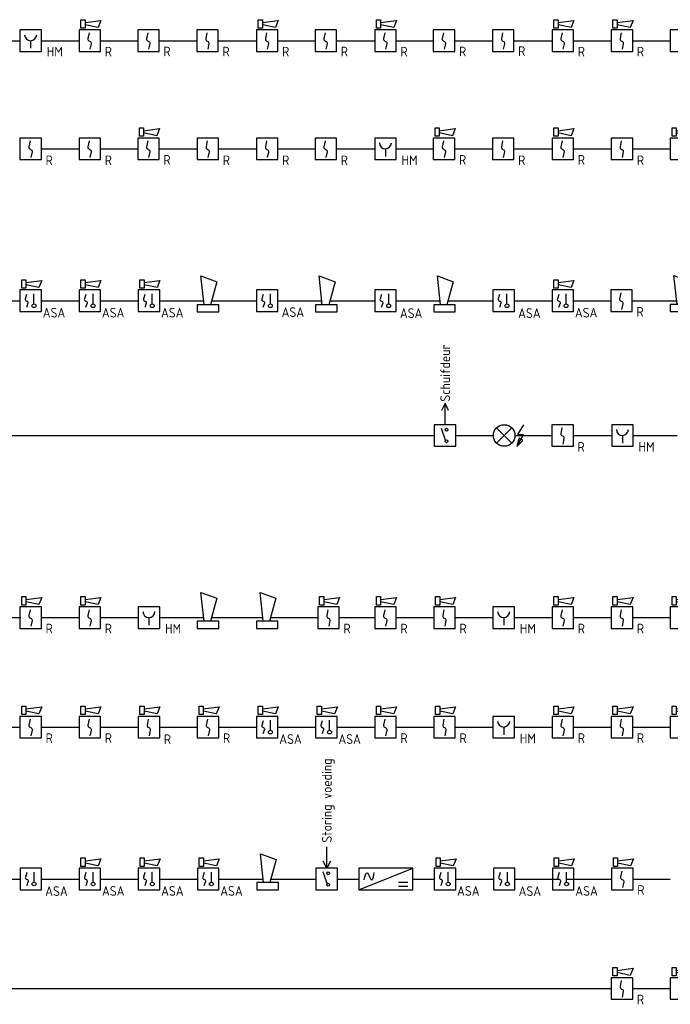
# Model space of a CAD drawing. Header units: millimetres. Extents: x 858 to 72966, y -1876 to 43982.
# Tile 3 of 5: x 20664 to 32768, y 20576 to 38883. Entities that reach past the tile are written whole.
import ezdxf
from ezdxf.enums import TextEntityAlignment as Align

# ---------------------------------------------------------------- set-up
doc = ezdxf.new("R2010")
doc.units = ezdxf.units.MM
doc.header["$LTSCALE"] = 100
doc.layers.add('EL6511--', color=3, linetype='Continuous')
doc.styles.add('STABICAD-018', font='ISOCP.SHX', dxfattribs={"height": 180})

# ---------------------------------------------------------------- blocks, each defined once
blk = doc.blocks.new('VB655IS2')
at = {"color": 0, "linetype": 'Continuous'}
blk.add_lwpolyline([(-1.67, 2.33), (-1.67, 3.91), (-0.89, 3.91), (-0.89, 2.33)], close=True, dxfattribs=at)
blk.add_lwpolyline([(-0.89, 3.37), (2.06, 3.76), (1.54, 2.45), (-0.89, 2.95)], dxfattribs=at)
blk = doc.blocks.new('*U30')
at = {"color": 0, "linetype": 'Continuous'}
for p, q in [((-2, 2), (-2, -2)), ((2, 2), (-2, 2)), ((2, -2), (2, 2)), ((-2, -2), (2, -2))]:
    blk.add_line(p, q, dxfattribs=at)
blk.add_lwpolyline([(-0.12, 1.47), (-0.34, 0.38, 0.399092), (-0.04, -0.09, -0.403068), (0.25, -0.56), (0.02, -1.6)], format="xyb", dxfattribs=at)
at = {"color": 0, "linetype": 'Continuous', "lineweight": 100}
blk.add_blockref('VB655IS2', (0, 0), dxfattribs=at)
at = {"color": 0, "linetype": 'Continuous', "style": 'STABICAD-018'}
for tag, p in [('CODING1', (-1.22, 12.19)), ('CODING2', (-0.95, 9.73)), ('ARTICLECODE', (0.78, 6.96)), ('FIREPROTECTION_PANEL', (0.78, 4.65)), ('FIREPROTECTION_ZONE', (0.05, 2.88)), ('FIREPROTECTION_HARDWARENUMBER', (5.42, -4.4))]:
    blk.add_attdef(tag, text='', height=1.8, dxfattribs=at).set_placement(p, align=Align.MIDDLE)
blk.add_attdef('TEXT1', (3.46, -3.38), '', height=1.8, dxfattribs=at)
blk = doc.blocks.new('VB653HAM')
at = {"color": 0, "linetype": 'Continuous'}
for p, q in [((-2, 5), (-2, 1)), ((2, 5), (-2, 5)), ((2, 1), (2, 5)), ((0, 3), (0, 1.59)), ((-2, 1), (2, 1))]:
    blk.add_line(p, q, dxfattribs=at)
for major_axis, ratio, start_param, end_param in [((-0.795, 0.795), 0.999959, 0.785419, 2.356174), ((0.819, 0.819), 0.942311, 3.956683, 5.468095)]:
    blk.add_ellipse((0, 4.12), major_axis=major_axis, ratio=ratio, start_param=start_param, end_param=end_param, dxfattribs=at)
at = {"color": 0, "linetype": 'Continuous', "style": 'STABICAD-018'}
for tag, p in [('CODING1', (-0.94, 16.07)), ('CODING2', (-0.67, 13.61)), ('ARTICLECODE', (0.81, 11.29)), ('FIREPROTECTION_PANEL', (0.81, 8.98)), ('FIREPROTECTION_ZONE', (0.33, 6.76)), ('FIREPROTECTION_HARDWARENUMBER', (8.6, 4.46))]:
    blk.add_attdef(tag, text='', height=1.8, dxfattribs=at).set_placement(p, align=Align.MIDDLE)
blk.add_attdef('TEXT1', (2.86, 0.02), '', height=1.8, dxfattribs=at)
blk = doc.blocks.new('VB654ASG')
at = {"color": 0, "linetype": 'Continuous'}
blk.add_lwpolyline([(-0.74, 2.33), (-1.33, 7.67), (1.62, 6.6), (0.44, 2.33)], dxfattribs=at)
blk.add_lwpolyline([(2, 1), (2, 2.33), (-2, 2.33), (-2, 1)], close=True, dxfattribs=at)
at = {"color": 0, "linetype": 'Continuous', "style": 'STABICAD-018'}
for tag, p in [('CODING1', (4.74, 13.37)), ('CODING2', (5.02, 10.91)), ('ARTICLECODE', (6.53, 8.71)), ('FIREPROTECTION_PANEL', (6.53, 6.4)), ('FIREPROTECTION_ZONE', (6.01, 4.06)), ('FIREPROTECTION_HARDWARENUMBER', (13.57, -0.71))]:
    blk.add_attdef(tag, text='', height=1.8, dxfattribs=at).set_placement(p, align=Align.MIDDLE)
blk = doc.blocks.new('*U33')
at = {"color": 0, "linetype": 'Continuous'}
for p, q in [((-2, 2), (-2, -2)), ((2, 2), (-2, 2)), ((2, -2), (2, 2)), ((0.61, -0.6), (0.61, 1.27)), ((-2, -2), (2, -2))]:
    blk.add_line(p, q, dxfattribs=at)
blk.add_lwpolyline([(-0.75, 1.19), (-1.01, 0.35, 0.457698), (-0.76, -0.06, -0.462378), (-0.51, -0.46), (-0.78, -1.27)], format="xyb", dxfattribs=at)
blk.add_ellipse((0.61, -0.93), major_axis=(0.367, 0), ratio=0.909091, dxfattribs=at)
blk.add_blockref('VB655IS2', (0, 0), dxfattribs=at)
at = {"color": 0, "linetype": 'Continuous', "style": 'STABICAD-018'}
for tag, p in [('CODING1', (0.43, 11.73)), ('CODING2', (0.71, 9.27)), ('ARTICLECODE', (2.21, 7.03)), ('FIREPROTECTION_PANEL', (2.21, 4.72)), ('FIREPROTECTION_ZONE', (1.7, 2.42)), ('FIREPROTECTION_HARDWARENUMBER', (13.46, 0.27))]:
    blk.add_attdef(tag, text='', height=1.8, dxfattribs=at).set_placement(p, align=Align.MIDDLE)
blk.add_attdef('TEXT1', (3.53, -3.38), '', height=1.8, dxfattribs=at)
blk = doc.blocks.new('VB653MSM')
at = {"color": 0, "linetype": 'Continuous'}
for p, q in [((-2, 2), (-2, -2)), ((2, 2), (-2, 2)), ((2, -2), (2, 2)), ((0.61, -0.6), (0.61, 1.27)), ((-2, -2), (2, -2))]:
    blk.add_line(p, q, dxfattribs=at)
blk.add_lwpolyline([(-0.75, 1.19), (-1.01, 0.35, 0.457698), (-0.76, -0.06, -0.462378), (-0.51, -0.46), (-0.78, -1.27)], format="xyb", dxfattribs=at)
blk.add_ellipse((0.61, -0.93), major_axis=(0.367, 0), ratio=0.909091, dxfattribs=at)
at = {"color": 0, "linetype": 'Continuous', "style": 'STABICAD-018'}
for tag, p in [('CODING1', (0.43, 11.73)), ('CODING2', (0.71, 9.27)), ('ARTICLECODE', (2.21, 7.03)), ('FIREPROTECTION_PANEL', (2.21, 4.72)), ('FIREPROTECTION_ZONE', (1.7, 2.42)), ('FIREPROTECTION_HARDWARENUMBER', (13.46, 0.27))]:
    blk.add_attdef(tag, text='', height=1.8, dxfattribs=at).set_placement(p, align=Align.MIDDLE)
blk.add_attdef('TEXT1', (3.53, -3.38), '', height=1.8, dxfattribs=at)
blk = doc.blocks.new('VB654VAD')
at = {"color": 0, "linetype": 'Continuous'}
for p, q in [((-5, 1), (5, 5)), ((4.07, 2.33), (2.33, 2.33)), ((2.33, 1.67), (4.07, 1.67))]:
    blk.add_line(p, q, dxfattribs=at)
blk.add_lwpolyline([(-5, 1), (5, 1), (5, 5), (-5, 5)], close=True, dxfattribs=at)
blk.add_open_spline([(-4.06, 2.87), (-4.02, 3.23), (-3.75, 4.07), (-3.52, 4.14), (-3.32, 4.2), (-3.14, 3.64), (-2.96, 3.26), (-2.81, 2.94), (-2.66, 2.75), (-2.53, 2.86), (-2.34, 3.02), (-2.18, 3.73), (-2.19, 4.23)], degree=3, knots=[0, 0, 0, 0, 0.1451228, 0.1451228, 0.1451228, 0.2752355, 0.2752355, 0.2752355, 0.3839188, 0.3839188, 0.3839188, 0.5319547, 0.5319547, 0.5319547, 0.5319547], dxfattribs=at)
at = {"color": 0, "linetype": 'Continuous', "style": 'STABICAD-018'}
for tag, p in [('CODING1', (-0.69, 16.42)), ('CODING2', (-0.42, 13.96)), ('ARTICLECODE', (1.2, 11.42)), ('FIREPROTECTION_PANEL', (1.2, 9.11)), ('FIREPROTECTION_ZONE', (0.58, 7.11)), ('FIREPROTECTION_HARDWARENUMBER', (6.62, -0.18))]:
    blk.add_attdef(tag, text='', height=1.8, dxfattribs=at).set_placement(p, align=Align.MIDDLE)
blk = doc.blocks.new('VB653ORM')
at = {"color": 0, "linetype": 'Continuous'}
for p, q in [((-2, 2), (-2, -2)), ((2, 2), (-2, 2)), ((2, -2), (2, 2)), ((-2, -2), (2, -2))]:
    blk.add_line(p, q, dxfattribs=at)
blk.add_lwpolyline([(-0.12, 1.47), (-0.34, 0.38, 0.399092), (-0.04, -0.09, -0.403068), (0.25, -0.56), (0.02, -1.6)], format="xyb", dxfattribs=at)
at = {"color": 0, "linetype": 'Continuous', "style": 'STABICAD-018'}
for tag, p in [('CODING1', (-1.22, 12.19)), ('CODING2', (-0.95, 9.73)), ('ARTICLECODE', (0.78, 6.96)), ('FIREPROTECTION_PANEL', (0.78, 4.65)), ('FIREPROTECTION_ZONE', (0.05, 2.88)), ('FIREPROTECTION_HARDWARENUMBER', (5.42, -4.4))]:
    blk.add_attdef(tag, text='', height=1.8, dxfattribs=at).set_placement(p, align=Align.MIDDLE)
blk.add_attdef('TEXT1', (3.46, -3.38), '', height=1.8, dxfattribs=at)
blk = doc.blocks.new('VB654UEH')
at = {"color": 0, "linetype": 'Continuous'}
for p, q in [((-2, 5), (-2, 1)), ((2, 5), (-2, 5)), ((-0.88, 2.92), (1.33, 3.67)), ((2, 1), (2, 5)), ((6, 3), (4.67, 3.67)), ((2, 3), (6, 3)), ((4.67, 2.33), (6, 3)), ((-2, 1), (2, 1))]:
    blk.add_line(p, q, dxfattribs=at)
for centre in [(-1.07, 2.73), (1.07, 2.73)]:
    blk.add_circle(centre, 0.267, dxfattribs=at)
at = {"color": 0, "linetype": 'Continuous', "style": 'STABICAD-018'}
for tag, p in [('CODING1', (-0.47, 15.78)), ('CODING2', (-0.2, 13.32)), ('ARTICLECODE', (1.45, 11.06)), ('FIREPROTECTION_PANEL', (1.45, 8.74)), ('FIREPROTECTION_ZONE', (0.8, 6.48)), ('FIREPROTECTION_HARDWARENUMBER', (8.08, 0.39))]:
    blk.add_attdef(tag, text='', height=1.8, dxfattribs=at).set_placement(p, align=Align.MIDDLE)
blk = doc.blocks.new('VB654FLL')
at = {"color": 0, "linetype": 'Continuous'}
for p, q in [((-1.33, 4.33), (1.33, 1.67)), ((1.33, 4.33), (-1.33, 1.67))]:
    blk.add_line(p, q, dxfattribs=at)
blk.add_lwpolyline([(3.6, 5), (2.49, 3.18), (3.6, 3.18), (2.49, 1.3)], dxfattribs=at)
blk.add_lwpolyline([(2.33, 0.97), (3.45, 2.09), (2.74, 2.5)], close=True, dxfattribs=at)
blk.add_circle((0, 3), 2, dxfattribs=at)
at = {"color": 0, "linetype": 'Continuous', "style": 'STABICAD-018'}
for tag, p in [('CODING1', (-1.98, 15.63)), ('CODING2', (-1.7, 13.17)), ('ARTICLECODE', (-0.31, 10.45)), ('FIREPROTECTION_PANEL', (-0.31, 8.14)), ('FIREPROTECTION_ZONE', (-0.71, 6.32)), ('FIREPROTECTION_HARDWARENUMBER', (6.54, 2.84))]:
    blk.add_attdef(tag, text='', height=1.8, dxfattribs=at).set_placement(p, align=Align.MIDDLE)
blk = doc.blocks.new('*U124')
at = {"color": 0, "linetype": 'Continuous'}
for p, q in [((-2, 2), (-2, -2)), ((2, 2), (-2, 2)), ((2, -2), (2, 2)), ((-2, -2), (2, -2))]:
    blk.add_line(p, q, dxfattribs=at)
blk.add_lwpolyline([(-0.12, 1.47), (-0.34, 0.38, 0.399092), (-0.04, -0.09, -0.403068), (0.25, -0.56), (0.02, -1.6)], format="xyb", dxfattribs=at)
at = {"color": 0, "linetype": 'Continuous', "lineweight": 100}
blk.add_blockref('VB655IS2', (0, 0), dxfattribs=at)
at = {"color": 0, "linetype": 'Continuous', "style": 'STABICAD-018'}
for tag, p in [('CODING1', (-1.22, 12.19)), ('CODING2', (-0.95, 9.73)), ('ARTICLECODE', (0.78, 6.96)), ('FIREPROTECTION_PANEL', (0.78, 4.65)), ('FIREPROTECTION_ZONE', (0.05, 2.88)), ('FIREPROTECTION_HARDWARENUMBER', (5.42, -4.4))]:
    blk.add_attdef(tag, text='', height=1.8, dxfattribs=at).set_placement(p, align=Align.MIDDLE)
blk.add_attdef('TEXT1', (3.46, -3.38), '', height=1.8, dxfattribs=at)
blk = doc.blocks.new('*U130')
at = {"color": 0, "linetype": 'Continuous'}
for p, q in [((-2, 2), (-2, -2)), ((2, 2), (-2, 2)), ((2, -2), (2, 2)), ((-2, -2), (2, -2))]:
    blk.add_line(p, q, dxfattribs=at)
blk.add_lwpolyline([(-0.12, 1.47), (-0.34, 0.38, 0.399092), (-0.04, -0.09, -0.403068), (0.25, -0.56), (0.02, -1.6)], format="xyb", dxfattribs=at)
at = {"color": 0, "linetype": 'Continuous', "lineweight": 100}
blk.add_blockref('VB655IS2', (0, 0), dxfattribs=at)
at = {"color": 0, "linetype": 'Continuous', "style": 'STABICAD-018'}
for tag, p in [('CODING1', (-1.22, 12.19)), ('CODING2', (-0.95, 9.73)), ('ARTICLECODE', (0.78, 6.96)), ('FIREPROTECTION_PANEL', (0.78, 4.65)), ('FIREPROTECTION_ZONE', (0.05, 2.88)), ('FIREPROTECTION_HARDWARENUMBER', (5.42, -4.4))]:
    blk.add_attdef(tag, text='', height=1.8, dxfattribs=at).set_placement(p, align=Align.MIDDLE)
blk.add_attdef('TEXT1', (3.46, -3.38), '', height=1.8, dxfattribs=at)
blk = doc.blocks.new('*U131')
at = {"color": 0, "linetype": 'Continuous'}
for p, q in [((-2, 2), (-2, -2)), ((2, 2), (-2, 2)), ((2, -2), (2, 2)), ((-2, -2), (2, -2))]:
    blk.add_line(p, q, dxfattribs=at)
blk.add_lwpolyline([(-0.12, 1.47), (-0.34, 0.38, 0.399092), (-0.04, -0.09, -0.403068), (0.25, -0.56), (0.02, -1.6)], format="xyb", dxfattribs=at)
at = {"color": 0, "linetype": 'Continuous', "lineweight": 100}
blk.add_blockref('VB655IS2', (0, 0), dxfattribs=at)
at = {"color": 0, "linetype": 'Continuous', "style": 'STABICAD-018'}
for tag, p in [('CODING1', (-1.22, 12.19)), ('CODING2', (-0.95, 9.73)), ('ARTICLECODE', (0.78, 6.96)), ('FIREPROTECTION_PANEL', (0.78, 4.65)), ('FIREPROTECTION_ZONE', (0.05, 2.88)), ('FIREPROTECTION_HARDWARENUMBER', (5.42, -4.4))]:
    blk.add_attdef(tag, text='', height=1.8, dxfattribs=at).set_placement(p, align=Align.MIDDLE)
blk.add_attdef('TEXT1', (3.46, -3.38), '', height=1.8, dxfattribs=at)
blk = doc.blocks.new('VB654IEH')
at = {"color": 0, "linetype": 'Continuous'}
for p, q in [((-2, 5), (-2, 1)), ((2, 5), (-2, 5)), ((-0.88, 2.92), (1.33, 3.67)), ((2, 1), (2, 5)), ((2, 3), (3.33, 3.67)), ((2, 3), (6, 3)), ((3.33, 2.33), (2, 3)), ((-2, 1), (2, 1))]:
    blk.add_line(p, q, dxfattribs=at)
for centre in [(-1.07, 2.73), (1.07, 2.73)]:
    blk.add_circle(centre, 0.267, dxfattribs=at)
at = {"color": 0, "linetype": 'Continuous', "style": 'STABICAD-018'}
for tag, p in [('CODING1', (-0.48, 16.23)), ('CODING2', (-0.21, 13.77)), ('ARTICLECODE', (1.45, 11.06)), ('FIREPROTECTION_PANEL', (1.45, 8.74)), ('FIREPROTECTION_ZONE', (0.79, 6.92)), ('FIREPROTECTION_HARDWARENUMBER', (9.79, 0.74))]:
    blk.add_attdef(tag, text='', height=1.8, dxfattribs=at).set_placement(p, align=Align.MIDDLE)

msp = doc.modelspace()

# ---------------------------------------------------------------- linework, layer by layer
at = {"layer": 'EL6511--', "color": 1}
for points in [[(19968, 38492), (20668, 38492)], [(21068, 38492), (21768, 38492)], [(22168, 38492), (22868, 38492)], [(23268, 38492), (23968, 38492)], [(24368, 38492), (25068, 38492)], [(25468, 38492), (26168, 38492)], [(26568, 38492), (27268, 38492)], [(27668, 38492), (28368, 38492)], [(28768, 38492), (29468, 38492)], [(29868, 38492), (30568, 38492)], [(30968, 38492), (31668, 38492)], [(32068, 38492), (32768, 38492)], [(32068, 38492), (32768, 38492)], [(21059, 36481), (21768, 36481)], [(22168, 36481), (22859, 36481)], [(23259, 36481), (23959, 36481)], [(24359, 36481), (25059, 36481)], [(25459, 36481), (26168, 36481)], [(26568, 36481), (27268, 36481)], [(27668, 36481), (28359, 36481)], [(28759, 36481), (29468, 36481)], [(29868, 36481), (30559, 36481)], [(30959, 36481), (31668, 36481)], [(32068, 36481), (32759, 36481)], [(19968, 33657), (20668, 33657)], [(21068, 33657), (21768, 33657)], [(22168, 33657), (22868, 33657)], [(23268, 33657), (24086, 33657)], [(24232, 33657), (25068, 33657)], [(25468, 33657), (26286, 33657)], [(26432, 33657), (27268, 33657)], [(27379, 33657), (27386, 33657)], [(27668, 33657), (28486, 33657)], [(28632, 33657), (29468, 33657)], [(29868, 33657), (30568, 33657)], [(30968, 33657), (31668, 33657)], [(32068, 33657), (32886, 33657)], [(10368, 31152), (28377, 31152)], [(28568, 31152), (28569, 31152)], [(28777, 31152), (29477, 31152)], [(29877, 31152), (30568, 31152)], [(30968, 31152), (31677, 31152)], [(32077, 31152), (32895, 31152)], [(19985, 27766), (20685, 27766)], [(21068, 27766), (21768, 27766)], [(22168, 27766), (22868, 27766)], [(23268, 27766), (24086, 27766)], [(24230, 27766), (25186, 27766)], [(25330, 27766), (26210, 27766)], [(26610, 27766), (27268, 27766)], [(27668, 27766), (28368, 27766)], [(28768, 27766), (29468, 27766)], [(29868, 27766), (30568, 27766)], [(30968, 27766), (31668, 27766)], [(32068, 27766), (32768, 27766)], [(19968, 25730), (20668, 25730)], [(21068, 25730), (21768, 25730)], [(22168, 25730), (22868, 25730)], [(23268, 25730), (23968, 25730)], [(24368, 25730), (25068, 25730)], [(25468, 25730), (26168, 25730)], [(26568, 25730), (27268, 25730)], [(27668, 25730), (28368, 25730)], [(28768, 25730), (29468, 25730)], [(29868, 25730), (30568, 25730)], [(30968, 25730), (31668, 25730)], [(32068, 25730), (32768, 25730)], [(19970, 22906), (20670, 22906)], [(21070, 22906), (21770, 22906)], [(22170, 22906), (22870, 22906)], [(23270, 22906), (23970, 22906)], [(24080, 22906), (24088, 22906)], [(24370, 22906), (25195, 22906)], [(25339, 22906), (26168, 22906)], [(26568, 22906), (26976, 22906)], [(27976, 22906), (28368, 22906)], [(28768, 22906), (29468, 22906)], [(29868, 22906), (30685, 22906)], [(30834, 22906), (31668, 22906)], [(32068, 22906), (32768, 22906)], [(10368, 20870), (31668, 20870)], [(32068, 20870), (32768, 20870)]]:
    msp.add_lwpolyline(points, dxfattribs=at)

# ---------------------------------------------------------------- block references
at = {"layer": 'EL6511--', "ltscale": 10}
ref = msp.add_blockref('*U30', (21968, 38492), dxfattribs=dict(at, xscale=100, yscale=100, zscale=100))
ref.add_attrib('TEXT1', 'R', (22246, 38198), dxfattribs={"layer": '0', "color": 1, "linetype": 'Continuous', "height": 180, "style": 'STABICAD-018'})
ref = msp.add_blockref('*U30', (25268, 38492), dxfattribs=dict(at, xscale=100, yscale=100, zscale=100))
ref.add_attrib('TEXT1', 'R', (25546, 38198), dxfattribs={"layer": '0', "color": 1, "linetype": 'Continuous', "height": 180, "style": 'STABICAD-018'})
ref = msp.add_blockref('*U30', (27468, 38492), dxfattribs=dict(at, xscale=100, yscale=100, zscale=100))
ref.add_attrib('TEXT1', 'R', (27746, 38198), dxfattribs={"layer": '0', "color": 1, "linetype": 'Continuous', "height": 180, "style": 'STABICAD-018'})
ref = msp.add_blockref('*U30', (30768, 38492), dxfattribs=dict(at, xscale=100, yscale=100, zscale=100))
ref.add_attrib('TEXT1', 'R', (31046, 38198), dxfattribs={"layer": '0', "color": 1, "linetype": 'Continuous', "height": 180, "style": 'STABICAD-018'})
ref = msp.add_blockref('*U30', (31868, 38492), dxfattribs=dict(at, xscale=100, yscale=100, zscale=100))
ref.add_attrib('TEXT1', 'R', (32146, 38198), dxfattribs={"layer": '0', "color": 1, "linetype": 'Continuous', "height": 180, "style": 'STABICAD-018'})
at = {"layer": 'EL6511--', "linetype": 'Continuous', "lineweight": 100}
ref = msp.add_blockref('VB653HAM', (20868, 38192), dxfattribs=dict(at, xscale=100, yscale=100, zscale=100))
ref.add_attrib('TEXT1', 'HM', (21168, 38198), dxfattribs={"layer": '0', "color": 1, "linetype": 'Continuous', "height": 180, "style": 'STABICAD-018'})
ref = msp.add_blockref('VB653ORM', (23059, 38492), dxfattribs=dict(at, xscale=100, yscale=100, zscale=100))
ref.add_attrib('TEXT1', 'R', (23337, 38201), dxfattribs={"layer": '0', "color": 1, "linetype": 'Continuous', "lineweight": 100, "height": 180, "style": 'STABICAD-018'})
ref = msp.add_blockref('VB653ORM', (24159, 38492), dxfattribs=dict(at, xscale=100, yscale=100, zscale=100))
ref.add_attrib('TEXT1', 'R', (24437, 38199), dxfattribs={"layer": '0', "color": 1, "linetype": 'Continuous', "lineweight": 100, "height": 180, "style": 'STABICAD-018'})
ref = msp.add_blockref('VB653ORM', (26359, 38492), dxfattribs=dict(at, xscale=100, yscale=100, zscale=100))
ref.add_attrib('TEXT1', 'R', (26637, 38200), dxfattribs={"layer": '0', "color": 1, "linetype": 'Continuous', "lineweight": 100, "height": 180, "style": 'STABICAD-018'})
ref = msp.add_blockref('VB653ORM', (28559, 38492), dxfattribs=dict(at, xscale=100, yscale=100, zscale=100))
ref.add_attrib('TEXT1', 'R', (28837, 38200), dxfattribs={"layer": '0', "color": 1, "linetype": 'Continuous', "lineweight": 100, "height": 180, "style": 'STABICAD-018'})
ref = msp.add_blockref('VB653ORM', (29659, 38492), dxfattribs=dict(at, xscale=100, yscale=100, zscale=100))
ref.add_attrib('TEXT1', 'R', (29937, 38207), dxfattribs={"layer": '0', "color": 1, "linetype": 'Continuous', "lineweight": 100, "height": 180, "style": 'STABICAD-018'})
ref = msp.add_blockref('VB653ORM', (32968, 38492), dxfattribs=dict(at, xscale=100, yscale=100, zscale=100))
ref.add_attrib('TEXT1', 'R', (33246, 38207), dxfattribs={"layer": '0', "color": 1, "linetype": 'Continuous', "lineweight": 100, "height": 180, "style": 'STABICAD-018'})
at = {"layer": 'EL6511--', "ltscale": 10}
ref = msp.add_blockref('*U30', (23059, 36481), dxfattribs=dict(at, xscale=100, yscale=100, zscale=100))
ref.add_attrib('TEXT1', 'R', (23337, 36187), dxfattribs={"layer": '0', "color": 1, "linetype": 'Continuous', "height": 180, "style": 'STABICAD-018'})
ref = msp.add_blockref('*U30', (28559, 36481), dxfattribs=dict(at, xscale=100, yscale=100, zscale=100))
ref.add_attrib('TEXT1', 'R', (28837, 36187), dxfattribs={"layer": '0', "color": 1, "linetype": 'Continuous', "height": 180, "style": 'STABICAD-018'})
ref = msp.add_blockref('*U30', (30768, 36481), dxfattribs=dict(at, xscale=100, yscale=100, zscale=100))
ref.add_attrib('TEXT1', 'R', (31046, 36187), dxfattribs={"layer": '0', "color": 1, "linetype": 'Continuous', "height": 180, "style": 'STABICAD-018'})
ref = msp.add_blockref('*U30', (32968, 36481), dxfattribs=dict(at, xscale=100, yscale=100, zscale=100))
ref.add_attrib('TEXT1', 'R', (33246, 36187), dxfattribs={"layer": '0', "color": 1, "linetype": 'Continuous', "height": 180, "style": 'STABICAD-018'})
at = {"layer": 'EL6511--', "linetype": 'Continuous', "lineweight": 100}
ref = msp.add_blockref('VB653ORM', (20868, 36481), dxfattribs=dict(at, xscale=100, yscale=100, zscale=100))
ref.add_attrib('TEXT1', 'R', (21146, 36178), dxfattribs={"layer": '0', "color": 1, "linetype": 'Continuous', "lineweight": 100, "height": 180, "style": 'STABICAD-018'})
ref = msp.add_blockref('VB653ORM', (21968, 36481), dxfattribs=dict(at, xscale=100, yscale=100, zscale=100))
ref.add_attrib('TEXT1', 'R', (22246, 36178), dxfattribs={"layer": '0', "color": 1, "linetype": 'Continuous', "lineweight": 100, "height": 180, "style": 'STABICAD-018'})
ref = msp.add_blockref('VB653ORM', (24164, 36481), dxfattribs=dict(at, xscale=100, yscale=100, zscale=100))
ref.add_attrib('TEXT1', 'R', (24442, 36178), dxfattribs={"layer": '0', "color": 1, "linetype": 'Continuous', "lineweight": 100, "height": 180, "style": 'STABICAD-018'})
ref = msp.add_blockref('VB653ORM', (25268, 36481), dxfattribs=dict(at, xscale=100, yscale=100, zscale=100))
ref.add_attrib('TEXT1', 'R', (25546, 36178), dxfattribs={"layer": '0', "color": 1, "linetype": 'Continuous', "lineweight": 100, "height": 180, "style": 'STABICAD-018'})
ref = msp.add_blockref('VB653ORM', (26359, 36481), dxfattribs=dict(at, xscale=100, yscale=100, zscale=100))
ref.add_attrib('TEXT1', 'R', (26637, 36178), dxfattribs={"layer": '0', "color": 1, "linetype": 'Continuous', "lineweight": 100, "height": 180, "style": 'STABICAD-018'})
ref = msp.add_blockref('VB653HAM', (27468, 36181), dxfattribs=dict(at, xscale=100, yscale=100, zscale=100))
ref.add_attrib('TEXT1', 'HM', (27768, 36179), dxfattribs={"layer": '0', "color": 1, "linetype": 'Continuous', "height": 180, "style": 'STABICAD-018'})
ref = msp.add_blockref('VB653ORM', (29659, 36481), dxfattribs=dict(at, xscale=100, yscale=100, zscale=100))
ref.add_attrib('TEXT1', 'R', (29937, 36178), dxfattribs={"layer": '0', "color": 1, "linetype": 'Continuous', "lineweight": 100, "height": 180, "style": 'STABICAD-018'})
ref = msp.add_blockref('VB653ORM', (31868, 36481), dxfattribs=dict(at, xscale=100, yscale=100, zscale=100))
ref.add_attrib('TEXT1', 'R', (32146, 36178), dxfattribs={"layer": '0', "color": 1, "linetype": 'Continuous', "lineweight": 100, "height": 180, "style": 'STABICAD-018'})
at = {"layer": 'EL6511--', "xscale": 100, "yscale": 100, "zscale": 100}
for p in [(24168, 33351), (26368, 33351), (28568, 33351), (32968, 33357), (24168, 27466), (25268, 27466), (25276, 22606)]:
    msp.add_blockref('VB654ASG', p, dxfattribs=at)
at = {"layer": 'EL6511--', "linetype": 'Continuous'}
ref = msp.add_blockref('*U33', (20868, 33657), dxfattribs=dict(at, xscale=100, yscale=100, zscale=100))
ref.add_attrib('TEXT1', 'ASA', dxfattribs={"layer": '0', "color": 1, "linetype": 'Continuous', "height": 180, "style": 'STABICAD-018'}).set_placement((21302, 33435), align=Align.MIDDLE)
ref = msp.add_blockref('*U33', (21968, 33657), dxfattribs=dict(at, xscale=100, yscale=100, zscale=100))
ref.add_attrib('TEXT1', 'ASA', dxfattribs={"layer": '0', "color": 1, "linetype": 'Continuous', "height": 180, "style": 'STABICAD-018'}).set_placement((22402, 33435), align=Align.MIDDLE)
ref = msp.add_blockref('*U33', (23068, 33657), dxfattribs=dict(at, xscale=100, yscale=100, zscale=100))
ref.add_attrib('TEXT1', 'ASA', dxfattribs={"layer": '0', "color": 1, "linetype": 'Continuous', "height": 180, "style": 'STABICAD-018'}).set_placement((23502, 33435), align=Align.MIDDLE)
ref = msp.add_blockref('*U33', (30768, 33657), dxfattribs=dict(at, xscale=100, yscale=100, zscale=100))
ref.add_attrib('TEXT1', 'ASA', dxfattribs={"layer": '0', "color": 1, "linetype": 'Continuous', "height": 180, "style": 'STABICAD-018'}).set_placement((31202, 33435), align=Align.MIDDLE)
ref = msp.add_blockref('VB653MSM', (25268, 33657), dxfattribs=dict(at, xscale=100, yscale=100, zscale=100))
ref.add_attrib('TEXT1', 'ASA', dxfattribs={"layer": '0', "color": 1, "linetype": 'Continuous', "height": 180, "style": 'STABICAD-018'}).set_placement((25746, 33445), align=Align.MIDDLE)
ref = msp.add_blockref('VB653MSM', (27468, 33657), dxfattribs=dict(at, xscale=100, yscale=100, zscale=100))
ref.add_attrib('TEXT1', 'ASA', dxfattribs={"layer": '0', "color": 1, "linetype": 'Continuous', "height": 180, "style": 'STABICAD-018'}).set_placement((27946, 33427), align=Align.MIDDLE)
ref = msp.add_blockref('VB653MSM', (29668, 33657), dxfattribs=dict(at, xscale=100, yscale=100, zscale=100))
ref.add_attrib('TEXT1', 'ASA', dxfattribs={"layer": '0', "color": 1, "linetype": 'Continuous', "height": 180, "style": 'STABICAD-018'}).set_placement((30146, 33427), align=Align.MIDDLE)
at = {"layer": 'EL6511--', "linetype": 'Continuous', "lineweight": 100}
ref = msp.add_blockref('VB653ORM', (31859, 33657), dxfattribs=dict(at, xscale=100, yscale=100, zscale=100))
ref.add_attrib('TEXT1', 'R', (32137, 33363), dxfattribs={"layer": '0', "color": 1, "linetype": 'Continuous', "lineweight": 100, "height": 180, "style": 'STABICAD-018'})
ref = msp.add_blockref('VB654UEH', (28877, 31152), dxfattribs=dict(at, xscale=100, yscale=100, zscale=100, rotation=90))
ref.add_attrib('ARTICLECODE', 'Schuifdeur', dxfattribs={"layer": '0', "color": 1, "linetype": 'Continuous', "lineweight": 100, "height": 180, "rotation": 90, "style": 'STABICAD-018'}).set_placement((28580, 32315), align=Align.MIDDLE)
at = {"layer": 'EL6511--', "linetype": 'Continuous', "lineweight": 100, "xscale": 100, "yscale": 100, "zscale": 100}
msp.add_blockref('VB654FLL', (29677, 30852), dxfattribs=at)
at = {"layer": 'EL6511--', "linetype": 'Continuous', "lineweight": 100}
ref = msp.add_blockref('VB653ORM', (30764, 31152), dxfattribs=dict(at, xscale=100, yscale=100, zscale=100))
ref.add_attrib('TEXT1', 'R', (31042, 30849), dxfattribs={"layer": '0', "color": 1, "linetype": 'Continuous', "lineweight": 100, "height": 180, "style": 'STABICAD-018'})
ref = msp.add_blockref('VB653HAM', (31877, 30852), dxfattribs=dict(at, xscale=100, yscale=100, zscale=100))
ref.add_attrib('TEXT1', 'HM', (32177, 30850), dxfattribs={"layer": '0', "color": 1, "linetype": 'Continuous', "height": 180, "style": 'STABICAD-018'})
at = {"layer": 'EL6511--', "ltscale": 10}
ref = msp.add_blockref('*U30', (20868, 27766), dxfattribs=dict(at, xscale=100, yscale=100, zscale=100))
ref.add_attrib('TEXT1', 'R', (21146, 27472), dxfattribs={"layer": '0', "color": 1, "linetype": 'Continuous', "height": 180, "style": 'STABICAD-018'})
ref = msp.add_blockref('*U30', (21968, 27766), dxfattribs=dict(at, xscale=100, yscale=100, zscale=100))
ref.add_attrib('TEXT1', 'R', (22246, 27472), dxfattribs={"layer": '0', "color": 1, "linetype": 'Continuous', "height": 180, "style": 'STABICAD-018'})
ref = msp.add_blockref('*U30', (26410, 27766), dxfattribs=dict(at, xscale=100, yscale=100, zscale=100))
ref.add_attrib('TEXT1', 'R', (26688, 27472), dxfattribs={"layer": '0', "color": 1, "linetype": 'Continuous', "height": 180, "style": 'STABICAD-018'})
ref = msp.add_blockref('*U30', (27468, 27766), dxfattribs=dict(at, xscale=100, yscale=100, zscale=100))
ref.add_attrib('TEXT1', 'R', (27746, 27472), dxfattribs={"layer": '0', "color": 1, "linetype": 'Continuous', "height": 180, "style": 'STABICAD-018'})
ref = msp.add_blockref('*U30', (28568, 27766), dxfattribs=dict(at, xscale=100, yscale=100, zscale=100))
ref.add_attrib('TEXT1', 'R', (28846, 27472), dxfattribs={"layer": '0', "color": 1, "linetype": 'Continuous', "height": 180, "style": 'STABICAD-018'})
ref = msp.add_blockref('*U30', (30768, 27766), dxfattribs=dict(at, xscale=100, yscale=100, zscale=100))
ref.add_attrib('TEXT1', 'R', (31046, 27472), dxfattribs={"layer": '0', "color": 1, "linetype": 'Continuous', "height": 180, "style": 'STABICAD-018'})
ref = msp.add_blockref('*U30', (31868, 27766), dxfattribs=dict(at, xscale=100, yscale=100, zscale=100))
ref.add_attrib('TEXT1', 'R', (32146, 27472), dxfattribs={"layer": '0', "color": 1, "linetype": 'Continuous', "height": 180, "style": 'STABICAD-018'})
ref = msp.add_blockref('*U30', (32968, 27766), dxfattribs=dict(at, xscale=100, yscale=100, zscale=100))
ref.add_attrib('TEXT1', 'R', (33246, 27472), dxfattribs={"layer": '0', "color": 1, "linetype": 'Continuous', "height": 180, "style": 'STABICAD-018'})
at = {"layer": 'EL6511--', "linetype": 'Continuous', "lineweight": 100}
ref = msp.add_blockref('VB653HAM', (23068, 27466), dxfattribs=dict(at, xscale=100, yscale=100, zscale=100))
ref.add_attrib('TEXT1', 'HM', (23368, 27471), dxfattribs={"layer": '0', "color": 1, "linetype": 'Continuous', "height": 180, "style": 'STABICAD-018'})
ref = msp.add_blockref('VB653HAM', (29668, 27466), dxfattribs=dict(at, xscale=100, yscale=100, zscale=100))
ref.add_attrib('TEXT1', 'HM', (29968, 27470), dxfattribs={"layer": '0', "color": 1, "linetype": 'Continuous', "height": 180, "style": 'STABICAD-018'})
at = {"layer": 'EL6511--', "ltscale": 10}
ref = msp.add_blockref('*U30', (20868, 25730), dxfattribs=dict(at, xscale=100, yscale=100, zscale=100))
ref.add_attrib('TEXT1', 'R', (21146, 25436), dxfattribs={"layer": '0', "color": 1, "linetype": 'Continuous', "height": 180, "style": 'STABICAD-018'})
ref = msp.add_blockref('*U30', (21968, 25730), dxfattribs=dict(at, xscale=100, yscale=100, zscale=100))
ref.add_attrib('TEXT1', 'R', (22246, 25436), dxfattribs={"layer": '0', "color": 1, "linetype": 'Continuous', "height": 180, "style": 'STABICAD-018'})
ref = msp.add_blockref('*U30', (23068, 25730), dxfattribs=dict(at, xscale=100, yscale=100, zscale=100))
ref.add_attrib('TEXT1', 'R', (23346, 25414), dxfattribs={"layer": '0', "color": 1, "linetype": 'Continuous', "height": 180, "style": 'STABICAD-018'})
ref = msp.add_blockref('*U30', (24168, 25730), dxfattribs=dict(at, xscale=100, yscale=100, zscale=100))
ref.add_attrib('TEXT1', 'R', (24446, 25436), dxfattribs={"layer": '0', "color": 1, "linetype": 'Continuous', "height": 180, "style": 'STABICAD-018'})
at = {"layer": 'EL6511--', "linetype": 'Continuous'}
ref = msp.add_blockref('*U33', (25268, 25730), dxfattribs=dict(at, xscale=100, yscale=100, zscale=100))
ref.add_attrib('TEXT1', 'ASA', dxfattribs={"layer": '0', "color": 1, "linetype": 'Continuous', "height": 180, "style": 'STABICAD-018'}).set_placement((25702, 25508), align=Align.MIDDLE)
ref = msp.add_blockref('*U33', (26368, 25730), dxfattribs=dict(at, xscale=100, yscale=100, zscale=100))
ref.add_attrib('TEXT1', 'ASA', dxfattribs={"layer": '0', "color": 1, "linetype": 'Continuous', "height": 180, "style": 'STABICAD-018'}).set_placement((26802, 25508), align=Align.MIDDLE)
at = {"layer": 'EL6511--', "ltscale": 10}
ref = msp.add_blockref('*U30', (27468, 25730), dxfattribs=dict(at, xscale=100, yscale=100, zscale=100))
ref.add_attrib('TEXT1', 'R', (27746, 25436), dxfattribs={"layer": '0', "color": 1, "linetype": 'Continuous', "height": 180, "style": 'STABICAD-018'})
ref = msp.add_blockref('*U30', (28568, 25730), dxfattribs=dict(at, xscale=100, yscale=100, zscale=100))
ref.add_attrib('TEXT1', 'R', (28846, 25436), dxfattribs={"layer": '0', "color": 1, "linetype": 'Continuous', "height": 180, "style": 'STABICAD-018'})
ref = msp.add_blockref('*U30', (30768, 25730), dxfattribs=dict(at, xscale=100, yscale=100, zscale=100))
ref.add_attrib('TEXT1', 'R', (31046, 25436), dxfattribs={"layer": '0', "color": 1, "linetype": 'Continuous', "height": 180, "style": 'STABICAD-018'})
ref = msp.add_blockref('*U30', (31868, 25730), dxfattribs=dict(at, xscale=100, yscale=100, zscale=100))
ref.add_attrib('TEXT1', 'R', (32146, 25436), dxfattribs={"layer": '0', "color": 1, "linetype": 'Continuous', "height": 180, "style": 'STABICAD-018'})
ref = msp.add_blockref('*U30', (32968, 25730), dxfattribs=dict(at, xscale=100, yscale=100, zscale=100))
ref.add_attrib('TEXT1', 'R', (33246, 25436), dxfattribs={"layer": '0', "color": 1, "linetype": 'Continuous', "height": 180, "style": 'STABICAD-018'})
at = {"layer": 'EL6511--', "linetype": 'Continuous', "lineweight": 100}
ref = msp.add_blockref('VB653HAM', (29668, 25430), dxfattribs=dict(at, xscale=100, yscale=100, zscale=100))
ref.add_attrib('TEXT1', 'HM', (29968, 25428), dxfattribs={"layer": '0', "color": 1, "linetype": 'Continuous', "height": 180, "style": 'STABICAD-018'})
ref = msp.add_blockref('VB654IEH', (26676, 22906), dxfattribs=dict(at, xscale=100, yscale=100, zscale=100, rotation=90))
ref.add_attrib('ARTICLECODE', 'Storing voeding', dxfattribs={"layer": '0', "color": 1, "linetype": 'Continuous', "lineweight": 100, "height": 180, "rotation": 90, "style": 'STABICAD-018'}).set_placement((26406, 24365), align=Align.MIDDLE)
at = {"layer": 'EL6511--', "linetype": 'Continuous'}
ref = msp.add_blockref('*U33', (21970, 22906), dxfattribs=dict(at, xscale=100, yscale=100, zscale=100))
ref.add_attrib('TEXT1', 'ASA', dxfattribs={"layer": '0', "color": 1, "linetype": 'Continuous', "height": 180, "style": 'STABICAD-018'}).set_placement((22404, 22684), align=Align.MIDDLE)
ref = msp.add_blockref('*U33', (23070, 22906), dxfattribs=dict(at, xscale=100, yscale=100, zscale=100))
ref.add_attrib('TEXT1', 'ASA', dxfattribs={"layer": '0', "color": 1, "linetype": 'Continuous', "height": 180, "style": 'STABICAD-018'}).set_placement((23504, 22684), align=Align.MIDDLE)
ref = msp.add_blockref('*U33', (24170, 22906), dxfattribs=dict(at, xscale=100, yscale=100, zscale=100))
ref.add_attrib('TEXT1', 'ASA', dxfattribs={"layer": '0', "color": 1, "linetype": 'Continuous', "height": 180, "style": 'STABICAD-018'}).set_placement((24604, 22684), align=Align.MIDDLE)
ref = msp.add_blockref('*U33', (28576, 22906), dxfattribs=dict(at, xscale=100, yscale=100, zscale=100))
ref.add_attrib('TEXT1', 'ASA', dxfattribs={"layer": '0', "color": 1, "linetype": 'Continuous', "height": 180, "style": 'STABICAD-018'}).set_placement((29010, 22684), align=Align.MIDDLE)
ref = msp.add_blockref('*U33', (30776, 22906), dxfattribs=dict(at, xscale=100, yscale=100, zscale=100))
ref.add_attrib('TEXT1', 'ASA', dxfattribs={"layer": '0', "color": 1, "linetype": 'Continuous', "height": 180, "style": 'STABICAD-018'}).set_placement((31210, 22684), align=Align.MIDDLE)
at = {"layer": 'EL6511--', "ltscale": 10}
ref = msp.add_blockref('*U124', (31876, 22906), dxfattribs=dict(at, xscale=100, yscale=100, zscale=100))
ref.add_attrib('TEXT1', 'R', (32154, 22612), dxfattribs={"layer": '0', "color": 1, "linetype": 'Continuous', "height": 180, "style": 'STABICAD-018'})
at = {"layer": 'EL6511--', "linetype": 'Continuous'}
ref = msp.add_blockref('VB653MSM', (20870, 22906), dxfattribs=dict(at, xscale=100, yscale=100, zscale=100))
ref.add_attrib('TEXT1', 'ASA', dxfattribs={"layer": '0', "color": 1, "linetype": 'Continuous', "height": 180, "style": 'STABICAD-018'}).set_placement((21348, 22681), align=Align.MIDDLE)
at = {"layer": 'EL6511--', "linetype": 'Continuous', "xscale": 100, "yscale": 100, "zscale": 100}
msp.add_blockref('VB654VAD', (27476, 22606), dxfattribs=at)
at = {"layer": 'EL6511--', "linetype": 'Continuous'}
ref = msp.add_blockref('VB653MSM', (29676, 22906), dxfattribs=dict(at, xscale=100, yscale=100, zscale=100))
ref.add_attrib('TEXT1', 'ASA', dxfattribs={"layer": '0', "color": 1, "linetype": 'Continuous', "height": 180, "style": 'STABICAD-018'}).set_placement((30155, 22681), align=Align.MIDDLE)
at = {"layer": 'EL6511--', "ltscale": 10}
ref = msp.add_blockref('*U130', (31868, 20870), dxfattribs=dict(at, xscale=100, yscale=100, zscale=100))
ref.add_attrib('TEXT1', 'R', (32146, 20576), dxfattribs={"layer": '0', "color": 1, "linetype": 'Continuous', "height": 180, "style": 'STABICAD-018'})
ref = msp.add_blockref('*U131', (32968, 20870), dxfattribs=dict(at, xscale=100, yscale=100, zscale=100))
ref.add_attrib('TEXT1', 'R', (33246, 20576), dxfattribs={"layer": '0', "color": 1, "linetype": 'Continuous', "height": 180, "style": 'STABICAD-018'})

doc.saveas('drawing.dxf')
